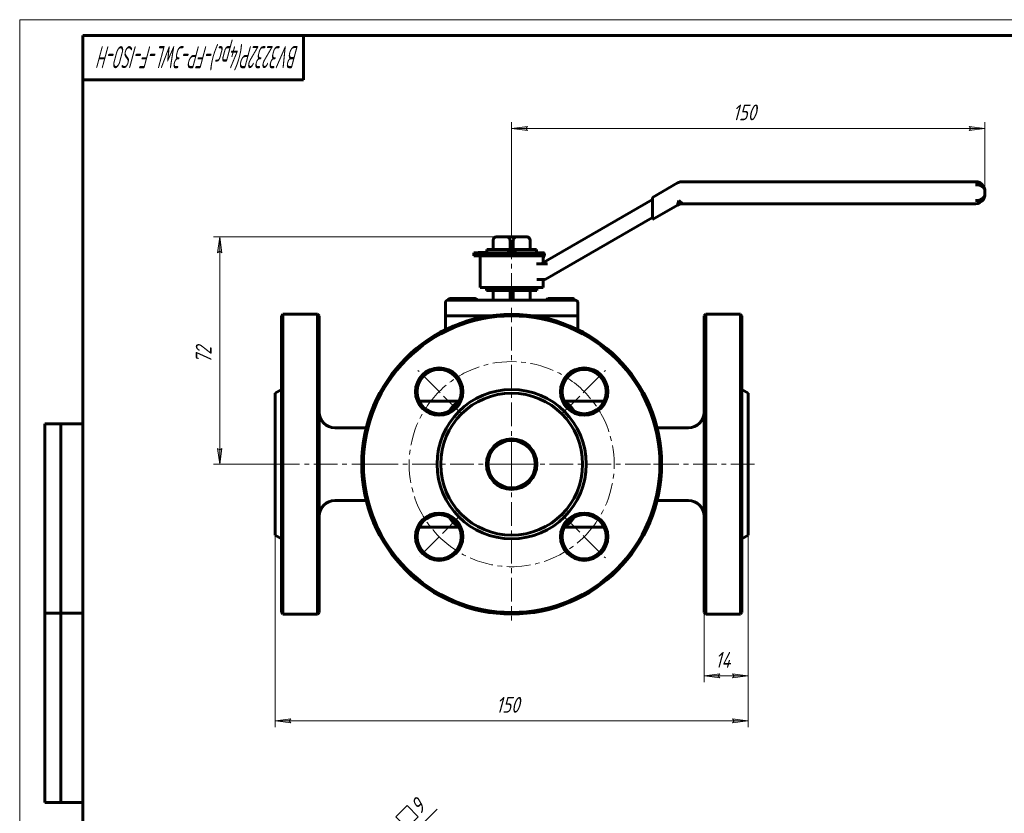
# Model space of a CAD drawing. Header units: millimetres. Extents: x 0 to 614, y 0 to 420.
# Tile 4 of 5: x 0 to 312, y 169 to 420. Entities that reach past the tile are written whole.
import ezdxf

# ---------------------------------------------------------------- set-up
doc = ezdxf.new("R2010")
doc.units = ezdxf.units.MM
for name, pattern in [('K5LT_AXLED', [12, 7.5, -1.5, 1.5, -1.5]), ('K5LT_BASIC', [0]), ('K5LT_THIN', [0])]:
    doc.linetypes.add(name, pattern=pattern)
doc.layers.add('Системный слой', color=7, linetype='Continuous')
doc.layers.add('Системный слой (1)', color=7, linetype='Continuous', true_color=0x6c6c6c)
doc.styles.add('KDIMTEXTSTYLE', font='txt', dxfattribs={"width": 0.96, "oblique": 15, "height": 5})
doc.styles.add('KTEXTSTYLE', font='txt', dxfattribs={"width": 0.96, "height": 5})
doc.dimstyles.new('KDIMSTYLE (1.00)', dxfattribs={"dimtxt": 5, "dimasz": 1, "dimexe": 2, "dimexo": 0, "dimgap": 1, "dimtad": 1, "dimtxsty": 'KDIMTEXTSTYLE', "dimsah": 1, "dimcen": 0, "dimdle": 1, "dimadec": 0, "dimazin": 0, "dimtfac": 0.667, "dimtmove": 0, "dimatfit": 3, "dimfxl": 1, "dimtvp": 1, "dimtolj": 1, "dimtzin": 0, "dimarcsym": 0})

# ---------------------------------------------------------------- blocks, each defined once
blk = doc.blocks.new('U0')
at = {"layer": 'Системный слой (1)', "color": 143, "linetype": 'K5LT_BASIC', "lineweight": 60, "true_color": 0x33acca}
for p, q in [((165.23, 325.89), (165.06, 325.8)), ((165.37, 325.96), (165.23, 325.89)), ((165.44, 325.99), (165.37, 325.96)), ((165.48, 326), (165.44, 325.99)), ((165.49, 326.01), (165.48, 326)), ((165.5, 326.01), (165.49, 326.01)), ((165.51, 326.02), (165.5, 326.01)), ((165.73, 326.09), (165.51, 326.02)), ((165.93, 326.13), (165.73, 326.09))]:
    blk.add_line(p, q, dxfattribs=at)
blk = doc.blocks.new('U1')
at = {"layer": 'Системный слой (1)', "color": 143, "linetype": 'K5LT_BASIC', "lineweight": 60, "true_color": 0x33acca}
for p, q in [((94.93, 279.18), (94.93, 326.18)), ((94.93, 232.18), (94.93, 279.18))]:
    blk.add_line(p, q, dxfattribs=at)
blk = doc.blocks.new('U2')
at = {"layer": 'Системный слой (1)', "color": 143, "linetype": 'K5LT_BASIC', "lineweight": 60, "true_color": 0x33acca}
for p, q in [((146.07, 326.1), (145.93, 326.13)), ((146.22, 326.06), (146.07, 326.1)), ((146.29, 326.04), (146.22, 326.06)), ((146.32, 326.03), (146.29, 326.04)), ((146.34, 326.02), (146.32, 326.03)), ((146.35, 326.02), (146.34, 326.02)), ((146.43, 325.98), (146.35, 326.02)), ((146.62, 325.9), (146.43, 325.98)), ((146.8, 325.8), (146.62, 325.9))]:
    blk.add_line(p, q, dxfattribs=at)
blk = doc.blocks.new('U3')
at = {"layer": 'Системный слой (1)', "color": 143, "linetype": 'K5LT_BASIC', "lineweight": 60, "true_color": 0x33acca}
for p, q in [((149.06, 326.18), (139.93, 326.18)), ((171.93, 326.18), (162.8, 326.18))]:
    blk.add_line(p, q, dxfattribs=at)
blk = doc.blocks.new('U4')
at = {"layer": 'Системный слой (1)', "color": 143, "linetype": 'K5LT_BASIC', "lineweight": 60, "true_color": 0x33acca}
for p, q in [((80.93, 279.18), (80.93, 301.68)), ((80.93, 256.68), (80.93, 279.18))]:
    blk.add_line(p, q, dxfattribs=at)
blk = doc.blocks.new('U5')
at = {"layer": 'Системный слой (1)', "color": 143, "linetype": 'K5LT_BASIC', "lineweight": 60, "true_color": 0x33acca}
for p, q in [((82.93, 326.18), (82.93, 279.18)), ((82.93, 279.18), (82.93, 232.18))]:
    blk.add_line(p, q, dxfattribs=at)
blk = doc.blocks.new('U6')
at = {"layer": 'Системный слой (1)', "color": 143, "linetype": 'K5LT_BASIC', "lineweight": 60, "true_color": 0x33acca}
for p, q in [((167.18, 331.47), (167.08, 331.33)), ((167.27, 331.58), (167.18, 331.47)), ((167.36, 331.64), (167.27, 331.58)), ((167.41, 331.67), (167.36, 331.64)), ((167.45, 331.68), (167.41, 331.67)), ((167.5, 331.68), (167.45, 331.68))]:
    blk.add_line(p, q, dxfattribs=at)
blk = doc.blocks.new('U7')
at = {"layer": 'Системный слой (1)', "color": 143, "linetype": 'K5LT_BASIC', "lineweight": 60, "true_color": 0x33acca}
for p, q in [((165.93, 344.37), (165.94, 344.4)), ((165.94, 344.4), (165.99, 344.9))]:
    blk.add_line(p, q, dxfattribs=at)
blk = doc.blocks.new('U8')
at = {"layer": 'Системный слой (1)', "color": 143, "linetype": 'K5LT_BASIC', "lineweight": 60, "true_color": 0x33acca}
for p, q in [((165.93, 343.07), (165.93, 345.18)), ((165.93, 335.18), (165.93, 337.68))]:
    blk.add_line(p, q, dxfattribs=at)
blk = doc.blocks.new('U9')
at = {"layer": 'Системный слой (1)', "color": 30, "linetype": 'K5LT_AXLED', "lineweight": 18, "true_color": 0xff8000}
for q in [(155.93, 328.68), (106.43, 279.18), (205.43, 279.18), (155.93, 229.68)]:
    blk.add_line((155.93, 279.18), q, dxfattribs=at)
blk = doc.blocks.new('U10')
at = {"layer": 'Системный слой (1)', "color": 30, "linetype": 'K5LT_AXLED', "lineweight": 18, "true_color": 0xff8000}
for p, q in [((132.95, 302.16), (126.23, 308.88)), ((178.91, 302.16), (185.63, 308.88)), ((139.67, 295.45), (132.95, 302.16)), ((172.19, 295.45), (178.91, 302.16)), ((139.31, 262.57), (132.95, 256.2)), ((172.19, 262.92), (178.91, 256.2)), ((132.95, 256.2), (126.58, 249.84)), ((178.91, 256.2), (185.63, 249.49))]:
    blk.add_line(p, q, dxfattribs=at)
for start, end in [(45, 135), (135, 225), (315, 45), (225, 315)]:
    blk.add_arc((155.93, 279.18), 32.5, start, end, dxfattribs=at)
blk = doc.blocks.new('D0')
at = {"layer": 'Системный слой (1)'}
for points in [[(80.93, 197.85), (85.93, 198.51), (85.43, 197.85), (85.93, 197.19)], [(225.93, 197.19), (230.93, 197.85), (225.93, 198.51), (226.43, 197.85)]]:
    blk.add_hatch(color=7, dxfattribs=at).paths.add_polyline_path(points)
at = {"layer": 'Системный слой (1)', "color": 7, "linetype": 'K5LT_THIN', "lineweight": 18, "true_color": 0xffffff}
for p, q in [((80.93, 256.68), (80.93, 195.85)), ((230.93, 256.68), (230.93, 195.85)), ((80.93, 197.85), (85.93, 198.51)), ((85.93, 197.19), (80.93, 197.85)), ((85.93, 198.51), (85.43, 197.85)), ((85.43, 197.85), (85.93, 197.19)), ((226.43, 197.85), (225.93, 198.51)), ((225.93, 198.51), (230.93, 197.85)), ((230.93, 197.85), (225.93, 197.19)), ((225.93, 197.19), (226.43, 197.85))]:
    blk.add_line(p, q, dxfattribs=at)
blk.add_wipeout([(150.98, 198.85), (150.98, 206.23), (160.48, 206.23), (160.48, 198.85)]).dxf.layer = 'Системный слой (1)'
blk.add_line((80.93, 197.85), (230.93, 197.85), dxfattribs=at)
at = {"layer": 'Системный слой (1)', "color": 7, "insert": (150.98, 205.43), "char_height": 5, "attachment_point": 1, "style": 'KTEXTSTYLE'}
blk.add_mtext('\\fArial|b0|c204|p34;\\H5.0;\\W1.000;\\Q15;\\fGOST Type AU|b0|i0|c204|p34;\\Q15;\\W0.960;150', dxfattribs=at)
blk = doc.blocks.new('KDIMARROW_01')
at = {"layer": 'Системный слой'}
blk.add_hatch(color=0, dxfattribs=at).paths.add_polyline_path([(-5, -0.66), (0, 0), (-5, 0.66), (-4.5, 0)])
at = {"layer": 'Системный слой', "color": 0, "linetype": 'K5LT_THIN', "lineweight": 18}
for p, q in [((-4.5, 0), (-5, 0.66)), ((-5, 0.66), (0, 0)), ((0, 0), (-5, -0.66)), ((-5, -0.66), (-4.5, 0))]:
    blk.add_line(p, q, dxfattribs=at)
at = {"layer": 'Системный слой (1)', "color": 0, "linetype": 'K5LT_THIN', "lineweight": 18}
blk.add_line((155.93, 114.51), (154.93, 114.51), dxfattribs=at)
blk = doc.blocks.new('D1')
at = {"layer": 'Системный слой (1)', "color": 7, "linetype": 'K5LT_THIN', "lineweight": 18, "true_color": 0xffffff}
for p, q in [((230.93, 256.68), (230.93, 210.1)), ((216.93, 232.18), (216.93, 210.1))]:
    blk.add_line(p, q, dxfattribs=at)
blk.add_wipeout([(220.44, 213.1), (220.44, 220.48), (227.14, 220.48), (227.14, 213.1)]).dxf.layer = 'Системный слой (1)'
at = {"layer": 'Системный слой (1)'}
for points in [[(221.43, 212.1), (221.93, 212.76), (216.93, 212.1), (221.93, 211.44)], [(225.93, 211.44), (230.93, 212.1), (225.93, 212.76), (226.43, 212.1)]]:
    blk.add_hatch(color=7, dxfattribs=at).paths.add_polyline_path(points)
at = {"layer": 'Системный слой (1)', "color": 7, "linetype": 'K5LT_THIN', "lineweight": 18, "true_color": 0xffffff}
for p, q in [((216.93, 212.1), (221.93, 212.76)), ((221.93, 212.76), (221.43, 212.1)), ((226.43, 212.1), (225.93, 212.76)), ((225.93, 212.76), (230.93, 212.1)), ((221.93, 211.44), (216.93, 212.1)), ((216.93, 212.1), (230.93, 212.1)), ((221.43, 212.1), (221.93, 211.44)), ((230.93, 212.1), (225.93, 211.44)), ((225.93, 211.44), (226.43, 212.1))]:
    blk.add_line(p, q, dxfattribs=at)
at = {"layer": 'Системный слой (1)', "color": 7, "insert": (220.44, 219.69), "char_height": 5, "attachment_point": 1, "style": 'KTEXTSTYLE'}
blk.add_mtext('\\fArial|b0|c204|p34;\\H5.0;\\W1.000;\\Q15;\\fGOST Type AU|b0|i0|c204|p34;\\Q15;\\W0.960;14', dxfattribs=at)
blk = doc.blocks.new('D2')
at = {"layer": 'Системный слой (1)'}
for points in [[(64.05, 346.18), (63.4, 351.18), (62.74, 346.18), (63.4, 346.68)], [(63.4, 279.18), (64.05, 284.18), (63.4, 283.68), (62.74, 284.18)]]:
    blk.add_hatch(color=7, dxfattribs=at).paths.add_polyline_path(points)
at = {"layer": 'Системный слой (1)', "color": 7, "linetype": 'K5LT_THIN', "lineweight": 18, "true_color": 0xffffff}
for p, q in [((155.93, 351.18), (61.4, 351.18)), ((62.74, 346.18), (63.4, 351.18)), ((63.4, 351.18), (64.05, 346.18)), ((63.4, 346.68), (62.74, 346.18)), ((64.05, 346.18), (63.4, 346.68)), ((63.4, 279.18), (62.74, 284.18)), ((62.74, 284.18), (63.4, 283.68)), ((63.4, 283.68), (64.05, 284.18)), ((64.05, 284.18), (63.4, 279.18)), ((80.93, 279.18), (61.4, 279.18))]:
    blk.add_line(p, q, dxfattribs=at)
blk.add_wipeout([(62.4, 311.1), (55.01, 311.1), (55.01, 318.94), (62.4, 318.94)]).dxf.layer = 'Системный слой (1)'
blk.add_line((63.4, 351.18), (63.4, 279.18), dxfattribs=at)
at = {"layer": 'Системный слой (1)', "color": 7, "insert": (55.81, 311.1), "char_height": 5, "attachment_point": 1, "rotation": 90, "style": 'KTEXTSTYLE'}
blk.add_mtext('\\fArial|b0|c204|p34;\\H5.0;\\W1.000;\\Q15;\\fGOST Type AU|b0|i0|c204|p34;\\Q15;\\W0.960;72', dxfattribs=at)
blk = doc.blocks.new('D3')
at = {"layer": 'Системный слой (1)'}
for points in [[(160.43, 385.54), (160.93, 386.2), (155.93, 385.54), (160.93, 384.88)], [(305.93, 385.54), (300.93, 386.2), (301.43, 385.54), (300.93, 384.88)]]:
    blk.add_hatch(color=7, dxfattribs=at).paths.add_polyline_path(points)
at = {"layer": 'Системный слой (1)', "color": 7, "linetype": 'K5LT_THIN', "lineweight": 18, "true_color": 0xffffff}
for p, q in [((155.93, 351.18), (155.93, 387.54)), ((305.93, 365.18), (305.93, 387.54)), ((155.93, 385.54), (160.93, 386.2)), ((160.93, 384.88), (155.93, 385.54)), ((160.93, 386.2), (160.43, 385.54)), ((160.43, 385.54), (160.93, 384.88)), ((301.43, 385.54), (300.93, 386.2)), ((300.93, 386.2), (305.93, 385.54)), ((305.93, 385.54), (300.93, 384.88)), ((300.93, 384.88), (301.43, 385.54))]:
    blk.add_line(p, q, dxfattribs=at)
blk.add_wipeout([(225.98, 386.54), (225.98, 393.92), (235.48, 393.92), (235.48, 386.54)]).dxf.layer = 'Системный слой (1)'
blk.add_line((305.93, 385.54), (155.93, 385.54), dxfattribs=at)
at = {"layer": 'Системный слой (1)', "color": 7, "insert": (225.98, 393.13), "char_height": 5, "attachment_point": 1, "style": 'KTEXTSTYLE'}
blk.add_mtext('\\fArial|b0|c204|p34;\\H5.0;\\W1.000;\\Q15;\\fGOST Type AU|b0|i0|c204|p34;\\Q15;\\W0.960;150', dxfattribs=at)
blk = doc.blocks.new('D9')
at = {"layer": 'Системный слой (1)'}
for points in [[(119.64, 157.16), (123.64, 160.23), (122.82, 160.34), (122.71, 161.16)], [(110.2, 146.8), (113.27, 150.8), (109.27, 147.73), (110.09, 147.62)]]:
    blk.add_hatch(color=7, dxfattribs=at).paths.add_polyline_path(points)
at = {"layer": 'Системный слой (1)', "color": 7, "linetype": 'K5LT_THIN', "lineweight": 18, "true_color": 0xffffff}
for p, q in [((122.71, 161.16), (119.64, 157.16)), ((119.64, 157.16), (123.17, 160.7)), ((119.64, 157.16), (123.64, 160.23)), ((122.82, 160.34), (122.71, 161.16)), ((123.64, 160.23), (122.82, 160.34)), ((113.27, 150.8), (119.64, 157.16)), ((159.11, 117.69), (118.22, 158.58)), ((113.27, 150.8), (108.32, 145.85)), ((113.27, 150.8), (109.27, 147.73)), ((110.2, 146.8), (113.27, 150.8)), ((151.44, 112.63), (111.86, 152.21)), ((109.27, 147.73), (110.09, 147.62)), ((110.09, 147.62), (110.2, 146.8))]:
    blk.add_line(p, q, dxfattribs=at)
blk.add_wipeout([(123.91, 162.85), (118.69, 168.07), (124.72, 174.1), (129.94, 168.88)]).dxf.layer = 'Системный слой (1)'
for p, q in [((119.25, 167.5), (122.79, 171.04)), ((122.79, 171.04), (126.32, 167.5)), ((123.2, 160.73), (132.31, 169.84)), ((122.79, 163.97), (119.25, 167.5)), ((126.32, 167.5), (122.79, 163.97)), ((119.64, 157.16), (124.59, 162.11))]:
    blk.add_line(p, q, dxfattribs=at)
at = {"layer": 'Системный слой (1)', "color": 7, "insert": (123.29, 171.55), "char_height": 5, "attachment_point": 1, "rotation": 45, "style": 'KTEXTSTYLE'}
blk.add_mtext('\\fArial|b0|c204|p34;\\H5.0;\\W1.000;\\Q15;\\fGOST Type AU|b0|i0|c204|p34;\\Q15;\\W0.960;9', dxfattribs=at)
blk = doc.blocks.new('U39')
at = {"color": 7, "linetype": 'K5LT_THIN', "lineweight": 18, "true_color": 0xffffff}
for p, q in [((0, 0), (0, 420)), ((0, 420), (594, 420))]:
    blk.add_line(p, q, dxfattribs=at)
at = {"color": 143, "linetype": 'K5LT_BASIC', "lineweight": 60, "true_color": 0x33acca}
for p, q in [((20, 5), (20, 415)), ((20, 415), (589, 415)), ((90, 415), (90, 401)), ((90, 401), (20, 401)), ((8, 172), (8, 292)), ((20, 292), (8, 292)), ((13, 172), (13, 292)), ((20, 232), (8, 232)), ((20, 172), (8, 172))]:
    blk.add_line(p, q, dxfattribs=at)
at = {"color": 7, "insert": (88.48, 404.64), "char_height": 7, "attachment_point": 1, "rotation": 180, "style": 'KTEXTSTYLE'}
blk.add_mtext('\\fArial|b0|c204|p34;\\H5.0;\\W1.000;\\Q15;\\fGOST Type AU|b0|i0|c204|p34;\\Q15;\\W0.579;\\H7.00;BV3232P(4pc)-FP-3WL-F-ISO-H', dxfattribs=at)

msp = doc.modelspace()

# ---------------------------------------------------------------- linework, layer by layer
at = {"layer": 'Системный слой (1)', "color": 143, "linetype": 'K5LT_BASIC', "lineweight": 60, "true_color": 0x33acca}
for p, q in [((208.534, 368.282), (200.57, 363.683)), ((302.929, 368.683), (210.034, 368.683)), ((305.929, 364.683), (305.929, 365.683)), ((200.57, 363.07), (165.259, 342.683)), ((200.57, 363.683), (200.57, 362.529)), ((200.57, 357.838), (200.57, 362.529)), ((208.962, 362.683), (208.534, 361.282)), ((210.034, 361.683), (208.962, 362.683)), ((200.57, 356.683), (208.534, 361.282)), ((210.034, 361.683), (302.929, 361.683)), ((166.599, 337.683), (200.57, 357.297)), ((200.57, 357.838), (200.57, 356.683)), ((150.065, 347.183), (150.065, 350.183)), ((150.089, 347.183), (150.089, 350.183)), ((151.442, 351.183), (151.065, 351.183)), ((151.442, 351.183), (154.052, 351.183)), ((157.806, 351.183), (154.052, 351.183)), ((155.406, 347.183), (155.406, 350.183)), ((156.452, 347.183), (156.452, 350.183)), ((157.806, 351.183), (160.416, 351.183)), ((160.793, 351.183), (160.416, 351.183)), ((161.77, 347.183), (161.77, 350.183)), ((161.793, 347.183), (161.793, 350.183)), ((148.065, 347.183), (163.793, 347.183)), ((148.065, 346.193), (148.065, 347.183)), ((163.793, 346.183), (163.793, 347.183)), ((143.929, 345.183), (143.929, 346.183)), ((143.929, 346.183), (165.929, 346.183)), ((143.929, 345.183), (165.929, 345.183)), ((145.363, 346.183), (145.363, 346.193)), ((145.363, 346.193), (147.471, 346.193)), ((145.929, 335.183), (145.929, 345.183)), ((147.471, 346.183), (147.471, 346.193)), ((147.471, 346.193), (148.129, 346.193)), ((148.129, 346.193), (148.129, 346.183)), ((154.468, 346.183), (154.468, 346.193)), ((154.468, 346.193), (155.929, 346.193)), ((155.929, 346.183), (155.929, 346.193)), ((155.929, 346.193), (157.418, 346.193)), ((157.418, 346.183), (157.418, 346.193)), ((165.929, 345.183), (165.929, 346.183)), ((166.009, 346.183), (165.929, 346.183)), ((165.929, 345.183), (166.064, 345.183)), ((166.244, 345.27), (165.943, 344.404)), ((166.176, 346.014), (166.156, 346.05)), ((166.176, 342.683), (163.811, 342.683)), ((166.176, 342.683), (167.259, 342.683)), ((163.863, 337.684), (165.875, 337.683)), ((165.875, 337.683), (166.599, 337.683)), ((145.929, 335.183), (165.929, 335.183)), ((147.929, 335.183), (147.929, 334.183)), ((163.929, 334.183), (147.929, 334.183)), ((150.065, 331.183), (150.065, 334.183)), ((150.089, 331.183), (150.089, 334.183)), ((155.406, 331.183), (155.406, 334.183)), ((156.452, 331.183), (156.452, 334.183)), ((161.77, 331.183), (161.77, 334.183)), ((161.793, 331.183), (161.793, 334.183)), ((163.929, 335.183), (163.929, 334.183)), ((136.429, 331.684), (135.81, 331.326)), ((135.81, 331.176), (135.81, 331.326)), ((139.929, 331.183), (135.929, 331.183)), ((136.429, 331.684), (136.965, 331.684)), ((136.965, 331.684), (140.429, 331.684)), ((138.12, 331.183), (138.12, 331.326)), ((171.929, 331.183), (139.929, 331.183)), ((140.429, 331.684), (143.893, 331.684)), ((142.738, 331.183), (142.738, 331.326)), ((143.893, 331.684), (144.429, 331.684)), ((144.429, 331.684), (145.048, 331.326)), ((145.048, 331.183), (145.048, 331.326)), ((167.076, 331.183), (167.076, 331.326)), ((167.429, 331.684), (167.361, 331.644)), ((167.429, 331.684), (167.496, 331.684)), ((167.496, 331.684), (170.093, 331.684)), ((167.916, 331.183), (167.916, 331.326)), ((170.093, 331.684), (174.026, 331.684)), ((175.929, 331.183), (171.929, 331.183)), ((172.269, 331.183), (172.269, 331.326)), ((174.026, 331.684), (175.429, 331.684)), ((175.429, 331.684), (175.497, 331.644)), ((175.782, 331.183), (175.782, 331.326)), ((134.929, 330.183), (134.929, 326.183)), ((176.929, 330.183), (176.929, 326.183)), ((82.929, 326.183), (83.429, 326.683)), ((83.429, 279.183), (83.429, 326.683)), ((94.429, 326.683), (83.429, 326.683)), ((94.429, 326.683), (94.429, 279.183)), ((94.929, 326.183), (94.429, 326.683)), ((134.929, 326.183), (134.929, 321.789)), ((139.929, 326.183), (134.929, 326.183)), ((145.929, 326.183), (145.929, 325.619)), ((149.047, 326.183), (149.047, 326.182)), ((162.811, 326.182), (162.811, 326.183)), ((165.929, 326.183), (165.929, 325.619)), ((176.929, 326.183), (171.929, 326.183)), ((176.929, 326.183), (176.929, 321.789)), ((216.929, 326.183), (217.429, 326.683)), ((216.929, 326.183), (216.929, 232.183)), ((217.429, 326.683), (228.429, 326.683)), ((217.429, 279.183), (217.429, 326.683)), ((228.929, 326.183), (228.429, 326.683)), ((228.429, 326.683), (228.429, 279.183)), ((228.929, 232.183), (228.929, 326.183)), ((136.429, 308.083), (136.429, 308.238)), ((136.685, 308.083), (136.429, 308.083)), ((175.429, 308.083), (175.173, 308.083)), ((175.429, 308.238), (175.429, 308.083)), ((80.929, 301.683), (82.929, 302.838)), ((230.929, 301.683), (228.929, 302.838)), ((230.929, 301.683), (230.929, 256.683)), ((130.929, 299.183), (126.615, 299.183)), ((139.282, 299.183), (130.929, 299.183)), ((180.929, 299.183), (172.576, 299.183)), ((185.244, 299.183), (180.929, 299.183)), ((109.842, 290.683), (99.929, 290.683)), ((202.016, 290.683), (211.929, 290.683)), ((83.429, 231.683), (83.429, 279.183)), ((94.429, 279.183), (94.429, 231.683)), ((217.429, 231.683), (217.429, 279.183)), ((228.429, 279.183), (228.429, 231.683)), ((109.842, 267.683), (99.929, 267.683)), ((202.016, 267.683), (211.929, 267.683)), ((126.615, 259.183), (130.929, 259.183)), ((130.929, 259.183), (139.282, 259.183)), ((172.576, 259.183), (180.929, 259.183)), ((180.929, 259.183), (185.244, 259.183)), ((80.929, 256.683), (82.929, 255.529)), ((230.929, 256.683), (228.929, 255.529)), ((82.929, 232.183), (83.429, 231.683)), ((94.429, 231.683), (83.429, 231.683)), ((94.929, 232.183), (94.429, 231.683)), ((216.929, 232.183), (217.429, 231.683)), ((217.429, 231.683), (228.429, 231.683)), ((228.929, 232.183), (228.429, 231.683))]:
    msp.add_line(p, q, dxfattribs=at)
at = {"layer": 'Системный слой (1)', "color": 30, "linetype": 'K5LT_AXLED', "lineweight": 18, "true_color": 0xff8000}
for p, q in [((155.929, 332.183), (155.929, 347.183)), ((112.729, 279.183), (78.929, 279.183)), ((232.929, 279.183), (199.129, 279.183))]:
    msp.add_line(p, q, dxfattribs=at)
at = {"layer": 'Системный слой (1)', "color": 143, "linetype": 'K5LT_BASIC', "lineweight": 60, "true_color": 0x33acca}
for centre, radius in [((155.929, 279.183), 47), ((132.948, 302.164), 7.5), ((132.948, 302.164), 7), ((178.91, 302.164), 7.5), ((178.91, 302.164), 7), ((155.929, 279.183), 23.655), ((155.929, 279.183), 22.5), ((155.929, 279.183), 8), ((155.929, 279.183), 7.5), ((132.948, 256.203), 7.5), ((132.948, 256.203), 7), ((178.91, 256.203), 7.5), ((178.91, 256.203), 7)]:
    msp.add_circle(centre, radius, dxfattribs=at)
for centre, radius, start, end in [((210.034, 365.683), 3, 90, 120), ((302.929, 365.683), 3, 30.87612, 90), ((302.929, 364.683), 3, 270, 326.96516), ((210.034, 358.683), 3, 90, 120), ((151.065, 350.183), 1, 90, 180), ((160.793, 350.183), 1, 0, 90), ((135.929, 330.183), 1, 90, 180), ((175.929, 330.183), 1, 0, 90), ((155.929, 279.183), 47.5, 0, 180), ((140.929, 294.183), 5, 111.35412, 158.64588), ((170.929, 294.183), 5, 21.35412, 68.64588), ((99.929, 295.683), 5, 180, 270), ((211.929, 295.683), 5, 270, 0), ((155.929, 279.183), 47.5, 180, 0), ((99.929, 262.683), 5, 90, 180), ((211.929, 262.683), 5, 0, 90), ((140.929, 264.183), 5, 201.35412, 248.64588), ((170.929, 264.183), 5, 291.35412, 338.64588)]:
    msp.add_arc(centre, radius, start, end, dxfattribs=at)
for centre, major_axis, ratio, start_param, end_param in [((302.929, 365.683), (-3, 0), 0.6666667, 3.1415927, 4.712389), ((302.929, 364.683), (3, 0), 0.6666667, 4.712389, 6.2831853), ((160.221, 347.362), (6.022, -2.092), 0.3993468, 0, 0.1308713)]:
    msp.add_ellipse(centre, major_axis=major_axis, ratio=ratio, start_param=start_param, end_param=end_param, dxfattribs=at)
for points, knots in [([(305.444, 367.318), (305.454, 367.301), (305.465, 367.285), (305.498, 367.231), (305.521, 367.193), (305.585, 367.077), (305.625, 366.999), (305.661, 366.918), (305.662, 366.917), (305.673, 366.893), (305.682, 366.87), (305.7, 366.827), (305.709, 366.807), (305.724, 366.768), (305.731, 366.749), (305.745, 366.714), (305.751, 366.697), (305.762, 366.664), (305.768, 366.649), (305.778, 366.619), (305.782, 366.605), (305.791, 366.577), (305.796, 366.562), (305.803, 366.537), (305.807, 366.527), (305.813, 366.505), (305.816, 366.494), (305.825, 366.462), (305.831, 366.44), (305.847, 366.376), (305.857, 366.334), (305.884, 366.206), (305.898, 366.121), (305.922, 365.918), (305.929, 365.8), (305.929, 365.683)], [0.1705129, 0.1705129, 0.1705129, 0.1705129, 0.8525647, 0.8525647, 2.3871812, 2.3871812, 5.4564143, 5.4564143, 5.5255566, 5.5255566, 6.3878069, 6.3878069, 7.1716709, 7.1716709, 7.8842745, 7.8842745, 8.532096, 8.532096, 9.1210246, 9.1210246, 9.6564143, 9.6564143, 10.1918039, 10.1918039, 10.5989838, 10.5989838, 11.0061637, 11.0061637, 11.8139556, 11.8139556, 13.4164033, 13.4164033, 16.5950268, 16.5950268, 21, 21, 21, 21]), ([(305.503, 367.222), (305.513, 367.205), (305.523, 367.189), (305.554, 367.133), (305.575, 367.094), (305.633, 366.982), (305.667, 366.907), (305.704, 366.818), (305.709, 366.805), (305.719, 366.78), (305.724, 366.768), (305.733, 366.745), (305.737, 366.734), (305.744, 366.714), (305.748, 366.705), (305.754, 366.687), (305.757, 366.678), (305.763, 366.662), (305.766, 366.655), (305.77, 366.64), (305.773, 366.634), (305.777, 366.621), (305.779, 366.615), (305.782, 366.604), (305.784, 366.599), (305.787, 366.589), (305.789, 366.584), (305.792, 366.576), (305.793, 366.571), (305.795, 366.564), (305.796, 366.56), (305.799, 366.553), (305.8, 366.549), (305.802, 366.543), (305.802, 366.541), (305.804, 366.535), (305.805, 366.531), (305.809, 366.52), (305.811, 366.512), (305.817, 366.491), (305.821, 366.476), (305.833, 366.433), (305.84, 366.404), (305.861, 366.319), (305.872, 366.262), (305.902, 366.099), (305.915, 365.994), (305.927, 365.82), (305.929, 365.752), (305.929, 365.683)], [0.1821599, 0.1821599, 0.1821599, 0.1821599, 0.9107995, 0.9107995, 2.5502385, 2.5502385, 5.6469566, 5.6469566, 6.1820763, 6.1820763, 6.6755432, 6.6755432, 7.1127873, 7.1127873, 7.5002144, 7.5002144, 7.8435002, 7.8435002, 8.1476741, 8.1476741, 8.4171921, 8.4171921, 8.6560029, 8.6560029, 8.8676049, 8.8676049, 9.0550982, 9.0550982, 9.2212296, 9.2212296, 9.368433, 9.368433, 9.5156364, 9.5156364, 9.6067632, 9.6067632, 9.7609782, 9.7609782, 10.0553889, 10.0553889, 10.6372006, 10.6372006, 11.7868042, 11.7868042, 14.057972, 14.057972, 18.257972, 18.257972, 21, 21, 21, 21]), ([(305.443, 363.049), (305.454, 363.065), (305.464, 363.082), (305.498, 363.136), (305.52, 363.174), (305.585, 363.289), (305.624, 363.367), (305.669, 363.467), (305.679, 363.488), (305.697, 363.53), (305.705, 363.551), (305.721, 363.591), (305.729, 363.611), (305.743, 363.648), (305.749, 363.665), (305.761, 363.699), (305.767, 363.715), (305.777, 363.746), (305.782, 363.76), (305.791, 363.789), (305.796, 363.804), (305.803, 363.83), (305.807, 363.84), (305.813, 363.862), (305.816, 363.873), (305.825, 363.905), (305.831, 363.927), (305.847, 363.991), (305.857, 364.033), (305.884, 364.161), (305.898, 364.246), (305.922, 364.449), (305.929, 364.567), (305.929, 364.683)], [0.1700088, 0.1700088, 0.1700088, 0.1700088, 0.8500442, 0.8500442, 2.3801238, 2.3801238, 5.4402829, 5.4402829, 6.2594375, 6.2594375, 7.070218, 7.070218, 7.8072911, 7.8072911, 8.4773576, 8.4773576, 9.086509, 9.086509, 9.6402829, 9.6402829, 10.1940569, 10.1940569, 10.6011501, 10.6011501, 11.0082432, 11.0082432, 11.815863, 11.815863, 13.4179694, 13.4179694, 16.5959157, 16.5959157, 21, 21, 21, 21]), ([(150.089, 350.183), (150.089, 350.285), (150.11, 350.403), (150.184, 350.607), (150.257, 350.72), (150.43, 350.91), (150.57, 351.001), (150.92, 351.152), (151.204, 351.183), (151.442, 351.183)], [0.39728714, 0.39728714, 0.39728714, 0.39728714, 0.4277275, 0.4277275, 0.46602038, 0.46602038, 0.52062983, 0.52062983, 0.62132325, 0.62132325, 0.62132325, 0.62132325]), ([(154.052, 351.183), (154.29, 351.183), (154.574, 351.152), (154.924, 351.001), (155.064, 350.91), (155.237, 350.72), (155.31, 350.607), (155.384, 350.403), (155.406, 350.285), (155.406, 350.183)], [0.96782529, 0.96782529, 0.96782529, 0.96782529, 1.06851872, 1.06851872, 1.12312817, 1.12312817, 1.16142105, 1.16142105, 1.19186141, 1.19186141, 1.19186141, 1.19186141]), ([(156.452, 350.183), (156.452, 350.285), (156.474, 350.403), (156.548, 350.607), (156.621, 350.72), (156.794, 350.91), (156.934, 351.001), (157.284, 351.152), (157.568, 351.183), (157.806, 351.183)], [0.39728714, 0.39728714, 0.39728714, 0.39728714, 0.4277275, 0.4277275, 0.46602038, 0.46602038, 0.52062983, 0.52062983, 0.62132325, 0.62132325, 0.62132325, 0.62132325]), ([(160.416, 351.183), (160.654, 351.183), (160.938, 351.152), (161.288, 351.001), (161.428, 350.91), (161.601, 350.72), (161.674, 350.607), (161.748, 350.403), (161.77, 350.285), (161.77, 350.183)], [0.96782529, 0.96782529, 0.96782529, 0.96782529, 1.06851872, 1.06851872, 1.12312817, 1.12312817, 1.16142105, 1.16142105, 1.19186141, 1.19186141, 1.19186141, 1.19186141]), ([(165.929, 345.143), (165.93, 345.142), (165.93, 345.141), (165.954, 345.073), (165.981, 344.99), (165.992, 344.898)], [0.009133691, 0.009133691, 0.009133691, 0.009133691, 0.009908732, 0.009908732, 0.051330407, 0.051330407, 0.051330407, 0.051330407]), ([(166.156, 346.05), (166.124, 346.107), (166.09, 346.146), (166.04, 346.178), (166.024, 346.183), (166.009, 346.183)], [0.007442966, 0.007442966, 0.007442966, 0.007442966, 0.043562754, 0.043562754, 0.063532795, 0.063532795, 0.063532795, 0.063532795]), ([(166.301, 345.602), (166.302, 345.642), (166.298, 345.683), (166.282, 345.769), (166.269, 345.814), (166.239, 345.893), (166.223, 345.926), (166.206, 345.961), (166.197, 345.979), (166.187, 345.996), (166.176, 346.014)], [0, 0, 0, 0, 0.02886945, 0.02886945, 0.058466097, 0.058466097, 0.080183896, 0.080183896, 0.080183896, 0.091413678, 0.091413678, 0.091413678, 0.091413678])]:
    msp.add_open_spline(points, degree=3, knots=knots, dxfattribs=at)
for points, weights in [([(136.965, 331.684), (136.429, 331.684), (135.81, 331.326)], [1, 1.0379548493, 1]), ([(138.12, 331.326), (137.501, 331.684), (136.965, 331.684)], [1, 1.0379548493, 1]), ([(140.429, 331.684), (139.357, 331.684), (138.12, 331.326)], [1, 1.0379548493, 1]), ([(142.738, 331.326), (141.501, 331.684), (140.429, 331.684)], [1, 1.0379548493, 1]), ([(143.893, 331.684), (143.357, 331.684), (142.738, 331.326)], [1, 1.0379548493, 1]), ([(145.048, 331.326), (144.429, 331.684), (143.893, 331.684)], [1, 1.0379548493, 1]), ([(167.916, 331.326), (167.691, 331.684), (167.496, 331.684)], [1, 1.0379548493, 1]), ([(170.093, 331.684), (169.083, 331.684), (167.916, 331.326)], [1, 1.0379548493, 1]), ([(172.269, 331.326), (171.103, 331.684), (170.093, 331.684)], [1, 1.0379548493, 1]), ([(174.026, 331.684), (173.211, 331.684), (172.269, 331.326)], [1, 1.0379548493, 1]), ([(175.782, 331.326), (174.841, 331.684), (174.026, 331.684)], [1, 1.0379548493, 1]), ([(175.497, 331.644), (175.631, 331.567), (175.782, 331.326)], [1.016886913, 1.02527603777, 1])]:
    msp.add_rational_spline(points, weights, degree=2, dxfattribs=at)

# ---------------------------------------------------------------- block references
at = {"layer": 'Системный слой (1)'}
for name in ['U8', 'U7', 'U6', 'U9', 'U5', 'U1', 'U3', 'U2', 'U0', 'U10', 'U4']:
    msp.add_blockref(name, (0, 0), dxfattribs=at)

# ---------------------------------------------------------------- dimensions: what is measured, and where the dimension line sits
at = {"layer": 'Системный слой (1)', "color": 7}
dim = msp.add_linear_dim(base=(113.273, 150.798), p1=(159.111, 117.687), p2=(151.442, 112.629), angle=45, dimstyle='KDIMSTYLE (1.00)', override={"dimexo": 0, "dimtoh": 1, "dimpost": '\\fGOST Type AU|b0|c204|p34;\\H5.0;\\W0.960;\\Q15;{\\fSymbol Type A|i0|c204|p18;т}<>', "dimblk1": 'KDIMARROW_01', "dimblk2": 'KDIMARROW_01', "dimse1": 0, "dimse2": 0, "dimclrt": 7, "dimtol": 1, "dimtp": 0, "dimtm": 0, "dimtdec": 5, "dimtmove": 1, "dimtolj": 1}, dxfattribs=at)
dim.commit()
dim.dimension.update_dxf_attribs({"geometry": 'D9', "text_midpoint": (127.758, 165.282), "dimtype": 160})

# ---------------------------------------------------------------- next in the draw order: dimensions: what is measured, and where the dimension line sits
dim = msp.add_linear_dim(base=(63.396, 351.183), p1=(80.929, 279.183), p2=(155.929, 351.183), angle=90, dimstyle='KDIMSTYLE (1.00)', override={"dimexo": 0, "dimpost": '\\fGOST Type AU|b0|c204|p34;\\H5.0;\\W0.960;\\Q15;<>', "dimblk1": 'KDIMARROW_01', "dimblk2": 'KDIMARROW_01', "dimse1": 0, "dimse2": 0, "dimclrt": 7, "dimtol": 1, "dimtp": 0, "dimtm": 0, "dimtdec": 5, "dimtolj": 1}, dxfattribs=at)
dim.commit()
dim.dimension.update_dxf_attribs({"geometry": 'D2', "text_midpoint": (63.396, 315.183), "dimtype": 160})
dim = msp.add_linear_dim(base=(80.929, 197.847), p1=(230.929, 256.683), p2=(80.929, 256.683), dimstyle='KDIMSTYLE (1.00)', override={"dimexo": 0, "dimpost": '\\fGOST Type AU|b0|c204|p34;\\H5.0;\\W0.960;\\Q15;<>', "dimblk1": 'KDIMARROW_01', "dimblk2": 'KDIMARROW_01', "dimse1": 0, "dimse2": 0, "dimclrt": 7, "dimtol": 1, "dimtp": 0, "dimtm": 0, "dimtdec": 5, "dimtolj": 1}, dxfattribs=at)
dim.commit()
dim.dimension.update_dxf_attribs({"geometry": 'D0', "text_midpoint": (155.929, 197.847), "dimtype": 160})

# ---------------------------------------------------------------- next in the draw order: dimensions: what is measured, and where the dimension line sits
for base, p1, p2, picture, middle in [((305.929, 385.538), (155.929, 351.183), (305.929, 365.183), 'D3', (230.929, 385.538)), ((216.929, 212.098), (230.929, 256.683), (216.929, 232.183), 'D1', (223.929, 212.098))]:
    dim = msp.add_linear_dim(base=base, p1=p1, p2=p2, dimstyle='KDIMSTYLE (1.00)', override={"dimexo": 0, "dimpost": '\\fGOST Type AU|b0|c204|p34;\\H5.0;\\W0.960;\\Q15;<>', "dimblk1": 'KDIMARROW_01', "dimblk2": 'KDIMARROW_01', "dimse1": 0, "dimse2": 0, "dimclrt": 7, "dimtol": 1, "dimtp": 0, "dimtm": 0, "dimtdec": 5, "dimtolj": 1}, dxfattribs=at)
    dim.commit()
    dim.dimension.update_dxf_attribs({"geometry": picture, "text_midpoint": middle, "dimtype": 160})

# ---------------------------------------------------------------- next in the draw order: block references
msp.add_blockref('U39', (0, 0))

doc.saveas('drawing.dxf')
